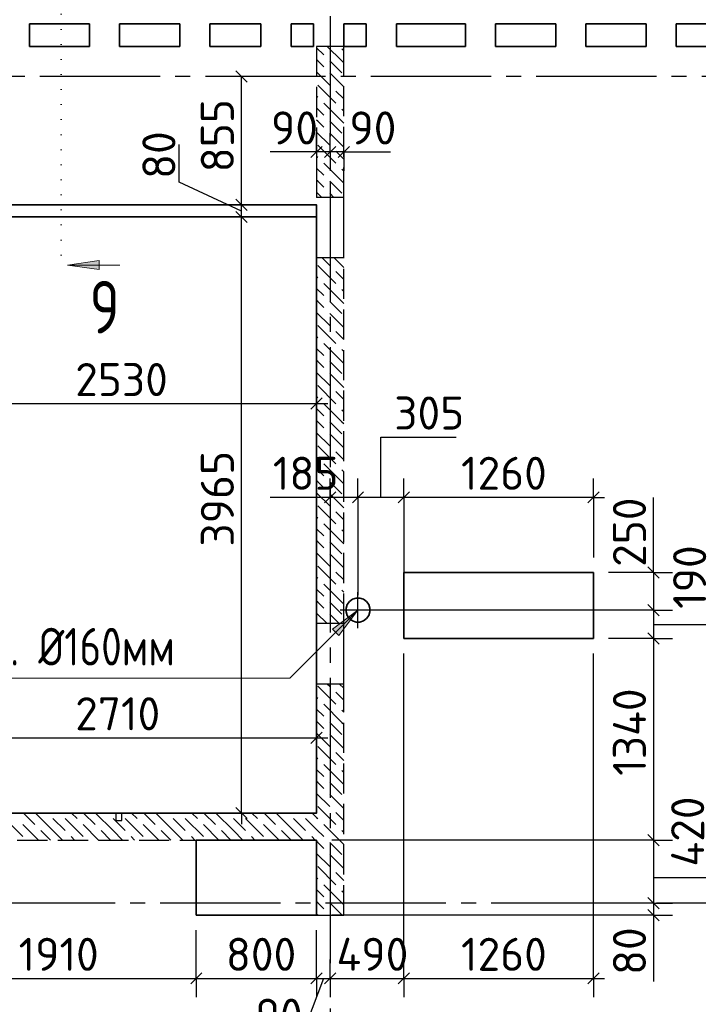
# Model space of a CAD drawing. Header units: millimetres. Extents: x 40580 to 1930067, y -240640 to 81020.
# Tile 13 of 256: x 232522 to 237034, y -212313 to -205763. Entities that reach past the tile are written whole.
import ezdxf

# ---------------------------------------------------------------- set-up
doc = ezdxf.new("R2010")
doc.units = ezdxf.units.MM
for name, pattern in [('______2', [270, 200, -70]), ('______5', [1100, 800, -100, 100, -100]), ('______9', [100, 0, -100]), ('CENTER', [2, 1.25, -0.25, 0.25, -0.25])]:
    doc.linetypes.add(name, pattern=pattern)
for name, color, linetype, lineweight in [('Standard', 7, 'Continuous', 25), ('ЖБ Перекрытие верхний уровень', 7, 'Continuous', 35), ('ОСИ', 7, 'CENTER', 15), ('Примечания', 7, 'Continuous', 13), ('Узлы символ', 7, 'Continuous', 25)]:
    doc.layers.add(name, color=color, linetype=linetype, lineweight=lineweight)
for name, color, linetype in [('ЖБ Балка Вышележаща', 7, 'Continuous'), ('Макрос окна_ макрос двери', 7, 'Continuous'), ('Размерная выноска', 7, 'Continuous')]:
    doc.layers.add(name, color=color, linetype=linetype)
doc.layers.add('ЖБ Стена верхний уровень', color=7, linetype='______2', true_color=0x656565)
doc.styles.add('GOST 2.304', font='isocpeur.ttf', dxfattribs={"width": 0.8})
doc.styles.add('ISOCPEUR', font='isocpeur.ttf')

msp = doc.modelspace()

# ---------------------------------------------------------------- hatches: boundary and pattern name
at = {"layer": 'Примечания', "linetype": 'Continuous', "lineweight": 13, "transparency": 33554687}
msp.add_hatch(color=7, dxfattribs=at).paths.add_polyline_path([(234601.6, -209817.7), (234771.3, -209690.4), (234644, -209860.1)], flags=16)
at = {"layer": 'Узлы символ', "linetype": 'Continuous', "lineweight": 13, "transparency": 33554687}
msp.add_hatch(color=7, dxfattribs=at).paths.add_polyline_path([(233050, -207365.4), (232840, -207395.4), (233050, -207425.4)], flags=16)

# ---------------------------------------------------------------- linework, layer by layer
at = {"layer": 'Standard', "color": 7, "linetype": 'Continuous', "lineweight": 25, "transparency": 33554687}
for p, q in [((234033.8, -206177.9), (233958.8, -206102.9)), ((234533.8, -206605.5), (234458.8, -206680.5)), ((234623.8, -206605.5), (234548.8, -206680.5)), ((234713.8, -206605.5), (234638.8, -206680.5)), ((234033.8, -207032.9), (233958.8, -206957.9)), ((234033.8, -207112.9), (233958.8, -207037.9)), ((234458.8, -208354.5), (234533.8, -208279.5)), ((234623.8, -208902.9), (234548.8, -208977.9)), ((234808.8, -208902.9), (234733.8, -208977.9)), ((235113.8, -208902.9), (235038.8, -208977.9)), ((236373.8, -208902.9), (236298.8, -208977.9)), ((236698.8, -209402.9), (236773.8, -209477.9)), ((236698.8, -209652.9), (236773.8, -209727.9)), ((236698.8, -209842.9), (236773.8, -209917.9)), ((234458.8, -210577.9), (234533.8, -210502.9)), ((234033.8, -211077.9), (233958.8, -211002.9)), ((236698.8, -211182.9), (236773.8, -211257.9)), ((236698.8, -211602.9), (236773.8, -211677.9)), ((236698.8, -211682.9), (236773.8, -211757.9)), ((233658.8, -212177.9), (233733.8, -212102.9)), ((234458.8, -212177.9), (234533.8, -212102.9)), ((234548.8, -212177.9), (234623.8, -212102.9)), ((235038.8, -212177.9), (235113.8, -212102.9)), ((236298.8, -212177.9), (236373.8, -212102.9))]:
    msp.add_line(p, q, dxfattribs=at)
at = {"layer": 'Standard', "color": 7, "linetype": 'Continuous', "lineweight": -3, "transparency": 33554687}
for p, q in [((233996.3, -206995.4), (233996.3, -206140.4)), ((234496.3, -206643), (234421.3, -206643)), ((234586.3, -206643), (234496.3, -206643)), ((234676.3, -206643), (234586.3, -206643)), ((234676.3, -206643), (234751.3, -206643)), ((231786.3, -208317), (234496.3, -208317)), ((234496.3, -208317), (234571.3, -208317)), ((234586.3, -208940.4), (234511.3, -208940.4)), ((234771.3, -208940.4), (234586.3, -208940.4)), ((235076.3, -208940.4), (234771.3, -208940.4)), ((236336.3, -208940.4), (235076.3, -208940.4)), ((236336.3, -208940.4), (236411.3, -208940.4)), ((236736.3, -209440.4), (236736.3, -209365.4)), ((236736.3, -209880.4), (236736.3, -211220.4)), ((231786.3, -210540.4), (234496.3, -210540.4)), ((234496.3, -210540.4), (234571.3, -210540.4)), ((233996.3, -211040.4), (233996.3, -211115.4)), ((236736.3, -211220.4), (236736.3, -211640.4)), ((236736.3, -211640.4), (236736.3, -211720.4)), ((236736.3, -211720.4), (236736.3, -211795.4)), ((231786.3, -212140.4), (233696.3, -212140.4)), ((233696.3, -212140.4), (234496.3, -212140.4)), ((234496.3, -212140.4), (234586.3, -212140.4)), ((234586.3, -212140.4), (235076.3, -212140.4)), ((235076.3, -212140.4), (236336.3, -212140.4)), ((236336.3, -212140.4), (236411.3, -212140.4))]:
    msp.add_line(p, q, dxfattribs=at)
at = {"layer": 'Standard', "color": 251, "linetype": 'Continuous', "lineweight": -3, "true_color": 0x656565, "transparency": 33554687}
for p, q in [((234496.3, -206643), (234496.3, -206518)), ((234586.3, -206643), (234586.3, -206518)), ((234676.3, -206643), (234676.3, -206518)), ((234496.3, -206643), (234496.3, -206768)), ((234586.3, -206643), (234586.3, -206768)), ((234586.3, -206643), (234586.3, -206643)), ((234676.3, -206643), (234676.3, -206768)), ((233996.3, -206995.4), (233871.3, -206995.4)), ((233996.3, -206995.4), (234121.3, -206995.4)), ((233996.3, -206995.4), (234396.3, -206995.4)), ((234586.3, -208940.4), (234586.3, -208815.4)), ((234771.3, -208940.4), (234771.3, -208815.4)), ((235076.3, -208940.4), (235076.3, -208815.4)), ((236336.3, -208940.4), (236336.3, -208815.4)), ((234586.3, -208940.4), (234586.3, -209065.4)), ((234586.3, -208940.4), (234586.3, -208940.4)), ((234771.3, -208940.4), (234771.3, -209065.4)), ((234771.3, -208940.4), (234771.3, -209590.4)), ((235076.3, -208940.4), (235076.3, -209065.4)), ((235076.3, -208940.4), (235076.3, -209440.4)), ((236336.3, -208940.4), (236336.3, -209065.4)), ((236336.3, -208940.4), (236336.3, -209340.4)), ((236736.3, -209440.4), (236611.3, -209440.4)), ((236736.3, -209440.4), (236861.3, -209440.4)), ((236736.3, -209690.4), (236611.3, -209690.4)), ((236736.3, -209690.4), (236861.3, -209690.4)), ((236736.3, -209880.4), (236611.3, -209880.4)), ((236736.3, -209880.4), (236861.3, -209880.4)), ((234496.3, -210540.4), (234496.3, -210415.4)), ((234496.3, -210540.4), (234496.3, -210665.4)), ((234496.3, -210540.4), (234496.3, -210940.4)), ((233996.3, -211040.4), (233871.3, -211040.4)), ((233996.3, -211040.4), (234121.3, -211040.4)), ((233996.3, -211040.4), (234396.3, -211040.4)), ((236736.3, -211220.4), (236611.3, -211220.4)), ((236736.3, -211220.4), (236861.3, -211220.4)), ((236736.3, -211640.4), (236611.3, -211640.4)), ((236736.3, -211640.4), (236861.3, -211640.4)), ((236736.3, -211720.4), (236611.3, -211720.4)), ((236736.3, -211720.4), (236861.3, -211720.4)), ((233696.3, -212140.4), (233696.3, -212015.4)), ((234496.3, -212140.4), (234496.3, -212015.4)), ((234586.3, -212140.4), (234586.3, -212015.4)), ((235076.3, -212140.4), (235076.3, -212015.4)), ((236336.3, -212140.4), (236336.3, -212015.4)), ((233696.3, -212140.4), (233696.3, -212265.4)), ((234496.3, -212140.4), (234496.3, -212265.4)), ((234586.3, -212140.4), (234586.3, -212265.4)), ((234586.3, -212140.4), (234586.3, -212140.4)), ((235076.3, -212140.4), (235076.3, -212265.4)), ((236336.3, -212140.4), (236336.3, -212265.4))]:
    msp.add_line(p, q, dxfattribs=at)
at = {"layer": 'Standard', "color": 8, "linetype": '______5', "lineweight": -3, "transparency": 33554687}
for p, q in [((234771.3, -209809.9), (234771.3, -209570.9)), ((234890.8, -209690.4), (234651.8, -209690.4))]:
    msp.add_line(p, q, dxfattribs=at)
at = {"layer": 'Standard', "color": 7, "linetype": 'Continuous', "lineweight": -3, "transparency": 33554687}
for points in [[(233996.3, -211040.4), (233996.3, -208683), (233996.3, -208683), (233996.3, -206995.4)], [(236736.3, -209440.4), (236736.3, -209500.8), (236736.3, -209500.8), (236736.3, -209540.2), (236736.3, -209540.2), (236736.3, -209690.4)], [(236736.3, -209690.4), (236736.3, -209713.9), (236736.3, -209713.9), (236736.3, -209880.4)]]:
    msp.add_lwpolyline(points, dxfattribs=at)
at = {"layer": 'Standard', "color": 251, "linetype": 'Continuous', "lineweight": -3, "true_color": 0x656565, "transparency": 33554687}
for points in [[(236736.3, -209440.4), (236725.8, -209440.4), (236725.8, -209440.4), (236720.2, -209440.4), (236720.2, -209440.4), (236719.3, -209440.4), (236719.3, -209440.4), (236719.3, -209440.4), (236719.3, -209440.4), (236436.3, -209440.4)], [(236736.3, -209690.4), (236719.3, -209690.4), (236719.3, -209690.4), (236719.3, -209690.4), (236719.3, -209690.4), (234871.3, -209690.4)], [(236736.3, -209880.4), (236719.3, -209880.4), (236719.3, -209880.4), (236719.3, -209880.4), (236719.3, -209880.4), (236436.3, -209880.4)], [(235076.3, -212140.4), (235076.3, -212123.4), (235076.3, -212123.4), (235076.3, -210764.4), (235076.3, -210764.4), (235076.3, -209980.4)], [(236336.3, -212140.4), (236336.3, -210347.8), (236336.3, -210347.8), (236336.3, -209980.4)], [(236736.3, -211220.4), (236719.3, -211220.4), (236719.3, -211220.4), (234596.3, -211220.4)], [(236736.3, -211640.4), (236719.3, -211640.4), (236719.3, -211640.4), (236043.5, -211640.4)], [(236736.3, -211720.4), (236719.3, -211720.4), (236719.3, -211720.4), (234596.3, -211720.4)], [(233696.3, -212140.4), (233696.3, -212123.4), (233696.3, -212123.4), (233696.3, -212123.4), (233696.3, -212123.4), (233696.3, -212123.4), (233696.3, -212123.4), (233696.3, -211820.4)], [(234496.3, -212140.4), (234496.3, -212123.4), (234496.3, -212123.4), (234496.3, -212123.4), (234496.3, -212123.4), (234496.3, -211820.4)]]:
    msp.add_lwpolyline(points, dxfattribs=at)
at = {"layer": 'ЖБ Балка Вышележаща', "color": 7, "linetype": 'Continuous', "lineweight": 35, "transparency": 33554687}
msp.add_line((231966.3, -207075.4), (234496.3, -207075.4), dxfattribs=at)
at = {"layer": 'ЖБ Перекрытие верхний уровень', "transparency": 33554687}
for p, q in [((232586.3, -205940.4), (232586.3, -205790.4)), ((232586.3, -205790.4), (232986.3, -205790.4)), ((232986.3, -205790.4), (232986.3, -205940.4)), ((233186.3, -205940.4), (233186.3, -205790.4)), ((233186.3, -205790.4), (233586.3, -205790.4)), ((233586.3, -205790.4), (233586.3, -205940.4)), ((233786.3, -205940.4), (233786.3, -205790.4)), ((233786.3, -205790.4), (234126.3, -205790.4)), ((234126.3, -205790.4), (234126.3, -205940.4)), ((234326.3, -205940.4), (234326.3, -205790.4)), ((234326.3, -205790.4), (234476.3, -205790.4)), ((234476.3, -205790.4), (234476.3, -205940.4)), ((234676.3, -205940.4), (234676.3, -205790.4)), ((234676.3, -205790.4), (234826.3, -205790.4)), ((234826.3, -205790.4), (234826.3, -205940.4)), ((235026.3, -205940.4), (235026.3, -205790.4)), ((235026.3, -205790.4), (235486.3, -205790.4)), ((235486.3, -205790.4), (235486.3, -205940.4)), ((235686.3, -205940.4), (235686.3, -205790.4)), ((235686.3, -205790.4), (236086.3, -205790.4)), ((236086.3, -205790.4), (236086.3, -205940.4)), ((236286.3, -205940.4), (236286.3, -205790.4)), ((236286.3, -205790.4), (236686.3, -205790.4)), ((236686.3, -205790.4), (236686.3, -205940.4)), ((236886.3, -205940.4), (236886.3, -205790.4)), ((236886.3, -205790.4), (237286.3, -205790.4)), ((232986.3, -205940.4), (232586.3, -205940.4)), ((233586.3, -205940.4), (233186.3, -205940.4)), ((234126.3, -205940.4), (233786.3, -205940.4)), ((234476.3, -205940.4), (234326.3, -205940.4)), ((234826.3, -205940.4), (234676.3, -205940.4)), ((235486.3, -205940.4), (235026.3, -205940.4)), ((236086.3, -205940.4), (235686.3, -205940.4)), ((236686.3, -205940.4), (236286.3, -205940.4)), ((237286.3, -205940.4), (236886.3, -205940.4)), ((234496.3, -207660.4), (234496.3, -207580.4)), ((236336.3, -209440.4), (235076.3, -209440.4)), ((235076.3, -209440.4), (235076.3, -209880.4)), ((236336.3, -209880.4), (236336.3, -209440.4)), ((234699.4, -209653.8), (234691.6, -209677.8)), ((234714.3, -209633.4), (234699.4, -209653.8)), ((234734.7, -209618.5), (234714.3, -209633.4)), ((234758.7, -209610.7), (234734.7, -209618.5)), ((234783.9, -209610.7), (234758.7, -209610.7)), ((234807.9, -209618.5), (234783.9, -209610.7)), ((234828.3, -209633.4), (234807.9, -209618.5)), ((234843.2, -209653.8), (234828.3, -209633.4)), ((234851, -209677.8), (234843.2, -209653.8)), ((234691.6, -209677.8), (234691.6, -209703)), ((234691.6, -209703), (234699.4, -209727)), ((234699.4, -209727), (234714.3, -209747.5)), ((234828.3, -209747.5), (234843.2, -209727)), ((234843.2, -209727), (234851, -209703)), ((234851, -209703), (234851, -209677.8)), ((234714.3, -209747.5), (234734.7, -209762.3)), ((234734.7, -209762.3), (234758.7, -209770.1)), ((234758.7, -209770.1), (234783.9, -209770.1)), ((234783.9, -209770.1), (234807.9, -209762.3)), ((234807.9, -209762.3), (234828.3, -209747.5)), ((235076.3, -209880.4), (236336.3, -209880.4)), ((234496.3, -211220.4), (233696.3, -211220.4)), ((233696.3, -211220.4), (233696.3, -211720.4)), ((234496.3, -211720.4), (234496.3, -211220.4)), ((233696.3, -211720.4), (234496.3, -211720.4))]:
    msp.add_line(p, q, dxfattribs=at)
at = {"layer": 'ЖБ Перекрытие верхний уровень', "color": 7, "linetype": 'Continuous', "lineweight": 35, "transparency": 33554687}
msp.add_line((231966.3, -206995.4), (234496.3, -206995.4), dxfattribs=at)
at = {"layer": 'ЖБ Перекрытие верхний уровень', "transparency": 33554687, "extrusion": (0, 0, -1)}
msp.add_lwpolyline([(-231966.3, -206995.4), (-231966.3, -207100.4), (-230036.3, -207100.4), (-230036.3, -211540.4), (-231786.3, -211540.4), (-231786.3, -211040.4), (-234496.3, -211040.4), (-234496.3, -206995.4), (-231966.3, -206995.4), (-231966.3, -206995.4)], dxfattribs=at)
at = {"layer": 'ЖБ Стена верхний уровень', "color": 251, "linetype": '______2', "lineweight": -3, "true_color": 0x656565, "transparency": 33554687}
for p, q in [((234676.3, -205940.4), (234496.3, -205940.4)), ((234496.3, -205940.4), (234496.3, -206945.4)), ((234676.3, -206945.4), (234676.3, -205940.4)), ((234676.3, -206945.4), (234496.3, -206945.4)), ((234676.3, -206945.4), (234496.3, -206945.4)), ((234496.3, -207345.4), (234676.3, -207345.4)), ((234496.3, -207345.4), (234676.3, -207345.4)), ((234496.3, -207345.4), (234496.3, -209780.4)), ((234676.3, -209780.4), (234676.3, -207345.4)), ((234676.3, -209780.4), (234496.3, -209780.4)), ((234496.3, -210180.4), (234676.3, -210180.4)), ((234496.3, -210180.4), (234496.3, -211040.4)), ((234676.3, -211720.4), (234676.3, -210180.4)), ((233161.3, -211040.4), (231966.3, -211040.4)), ((233161.3, -211040.4), (233161.3, -211090.4)), ((233201.3, -211090.4), (233201.3, -211040.4)), ((234496.3, -211040.4), (233201.3, -211040.4)), ((233161.3, -211090.4), (233201.3, -211090.4)), ((231966.3, -211220.4), (234496.3, -211220.4)), ((234496.3, -211220.4), (234496.3, -211720.4)), ((234496.3, -211720.4), (234676.3, -211720.4))]:
    msp.add_line(p, q, dxfattribs=at)
at = {"layer": 'ЖБ Стена верхний уровень', "color": 9, "linetype": 'Continuous', "lineweight": -3, "true_color": 0xc7c7c7, "transparency": 33554687}
for p, q in [((234496.3, -205950.3), (234543.3, -205997.3)), ((234663.3, -206037.3), (234566.4, -205940.4)), ((234663.3, -205957.3), (234676.3, -205970.3)), ((234503.3, -206037.3), (234496.3, -206030.3)), ((234543.3, -206077.3), (234503.3, -206037.3)), ((234583.3, -206037.3), (234663.3, -206117.3)), ((234663.3, -206037.3), (234676.3, -206050.3)), ((234496.3, -206110.3), (234583.3, -206197.3)), ((234583.3, -206117.3), (234676.3, -206210.3)), ((234503.3, -206197.3), (234623.3, -206317.3)), ((234676.3, -206290.3), (234623.3, -206237.3)), ((234496.3, -206270.3), (234503.3, -206277.3)), ((234663.3, -206437.3), (234543.3, -206317.3)), ((234496.3, -206350.3), (234543.3, -206397.3)), ((234663.3, -206357.3), (234676.3, -206370.3)), ((234503.3, -206437.3), (234496.3, -206430.3)), ((234543.3, -206477.3), (234503.3, -206437.3)), ((234583.3, -206437.3), (234663.3, -206517.3)), ((234663.3, -206437.3), (234676.3, -206450.3)), ((234496.3, -206510.3), (234583.3, -206597.3)), ((234583.3, -206517.3), (234676.3, -206610.3)), ((234503.3, -206597.3), (234623.3, -206717.3)), ((234676.3, -206690.3), (234623.3, -206637.3)), ((234496.3, -206670.3), (234503.3, -206677.3)), ((234663.3, -206837.3), (234543.3, -206717.3)), ((234496.3, -206750.3), (234543.3, -206797.3)), ((234663.3, -206757.3), (234676.3, -206770.3)), ((234503.3, -206837.3), (234496.3, -206830.3)), ((234543.3, -206877.3), (234503.3, -206837.3)), ((234583.3, -206837.3), (234663.3, -206917.3)), ((234663.3, -206837.3), (234676.3, -206850.3)), ((234496.3, -206910.3), (234531.4, -206945.4)), ((234583.3, -206917.3), (234611.4, -206945.4)), ((234531.4, -207345.4), (234583.3, -207397.3)), ((234503.3, -207397.3), (234623.3, -207517.3)), ((234496.3, -207470.3), (234503.3, -207477.3)), ((234496.3, -207550.3), (234543.3, -207597.3)), ((234663.3, -207637.3), (234543.3, -207517.3)), ((234503.3, -207637.3), (234496.3, -207630.3)), ((234543.3, -207677.3), (234503.3, -207637.3)), ((234583.3, -207637.3), (234663.3, -207717.3)), ((234496.3, -207710.3), (234583.3, -207797.3)), ((234503.3, -207797.3), (234623.3, -207917.3)), ((234496.3, -207870.3), (234503.3, -207877.3)), ((234496.3, -207950.3), (234543.3, -207997.3)), ((234663.3, -208037.3), (234543.3, -207917.3)), ((234503.3, -208037.3), (234496.3, -208030.3)), ((234543.3, -208077.3), (234503.3, -208037.3)), ((234583.3, -208037.3), (234663.3, -208117.3)), ((234496.3, -208110.3), (234583.3, -208197.3)), ((234503.3, -208197.3), (234623.3, -208317.3)), ((234496.3, -208270.3), (234503.3, -208277.3)), ((234496.3, -208350.3), (234543.3, -208397.3)), ((234663.3, -208437.3), (234543.3, -208317.3)), ((234503.3, -208437.3), (234496.3, -208430.3)), ((234543.3, -208477.3), (234503.3, -208437.3)), ((234583.3, -208437.3), (234663.3, -208517.3)), ((234496.3, -208510.3), (234583.3, -208597.3)), ((234503.3, -208597.3), (234623.3, -208717.3)), ((234496.3, -208670.3), (234503.3, -208677.3)), ((234496.3, -208750.3), (234543.3, -208797.3)), ((234663.3, -208837.3), (234543.3, -208717.3)), ((234503.3, -208837.3), (234496.3, -208830.3)), ((234543.3, -208877.3), (234503.3, -208837.3)), ((234583.3, -208837.3), (234663.3, -208917.3)), ((234496.3, -208910.3), (234583.3, -208997.3)), ((234503.3, -208997.3), (234623.3, -209117.3)), ((234496.3, -209070.3), (234503.3, -209077.3)), ((234663.3, -209237.3), (234543.3, -209117.3)), ((234496.3, -209150.3), (234543.3, -209197.3)), ((234503.3, -209237.3), (234496.3, -209230.3)), ((234543.3, -209277.3), (234503.3, -209237.3)), ((234583.3, -209237.3), (234663.3, -209317.3)), ((234496.3, -209310.3), (234583.3, -209397.3)), ((234503.3, -209397.3), (234623.3, -209517.3)), ((234496.3, -209470.3), (234503.3, -209477.3)), ((234663.3, -209637.3), (234543.3, -209517.3)), ((234496.3, -209550.3), (234543.3, -209597.3)), ((234503.3, -209637.3), (234496.3, -209630.3)), ((234543.3, -209677.3), (234503.3, -209637.3)), ((234583.3, -209637.3), (234663.3, -209717.3)), ((234496.3, -209710.3), (234566.4, -209780.4)), ((234583.3, -209717.3), (234646.4, -209780.4)), ((234503.3, -210197.3), (234623.3, -210317.3)), ((234566.4, -210180.4), (234583.3, -210197.3)), ((234496.3, -210270.3), (234503.3, -210277.3)), ((234663.3, -210437.3), (234543.3, -210317.3)), ((234496.3, -210350.3), (234543.3, -210397.3)), ((234503.3, -210437.3), (234496.3, -210430.3)), ((234543.3, -210477.3), (234503.3, -210437.3)), ((234583.3, -210437.3), (234663.3, -210517.3)), ((234496.3, -210510.3), (234583.3, -210597.3)), ((234503.3, -210597.3), (234623.3, -210717.3)), ((234496.3, -210670.3), (234503.3, -210677.3)), ((234663.3, -210837.3), (234543.3, -210717.3)), ((234496.3, -210750.3), (234543.3, -210797.3)), ((234503.3, -210837.3), (234496.3, -210830.3)), ((234543.3, -210877.3), (234503.3, -210837.3)), ((234583.3, -210837.3), (234663.3, -210917.3)), ((234496.3, -210910.3), (234583.3, -210997.3)), ((232546.4, -211040.4), (232623.3, -211117.3)), ((232743.3, -211157.3), (232626.4, -211040.4)), ((232866.4, -211040.4), (232903.3, -211077.3)), ((232946.4, -211040.4), (233023.3, -211117.3)), ((233143.3, -211157.3), (233026.4, -211040.4)), ((233266.4, -211040.4), (233303.3, -211077.3)), ((233346.4, -211040.4), (233423.3, -211117.3)), ((233543.3, -211157.3), (233426.4, -211040.4)), ((233666.4, -211040.4), (233703.3, -211077.3)), ((233746.4, -211040.4), (233823.3, -211117.3)), ((233943.3, -211157.3), (233826.4, -211040.4)), ((234066.4, -211040.4), (234103.3, -211077.3)), ((234146.4, -211040.4), (234223.3, -211117.3)), ((234343.3, -211157.3), (234226.4, -211040.4)), ((234466.4, -211040.4), (234496.3, -211070.3)), ((234503.3, -210997.3), (234623.3, -211117.3)), ((232423.3, -211077.3), (232543.3, -211197.3)), ((232743.3, -211077.3), (232823.3, -211157.3)), ((232823.3, -211077.3), (232943.3, -211197.3)), ((233143.3, -211077.3), (233223.3, -211157.3)), ((233223.3, -211077.3), (233343.3, -211197.3)), ((233543.3, -211077.3), (233623.3, -211157.3)), ((233623.3, -211077.3), (233743.3, -211197.3)), ((233943.3, -211077.3), (234023.3, -211157.3)), ((234023.3, -211077.3), (234143.3, -211197.3)), ((234343.3, -211077.3), (234423.3, -211157.3)), ((234423.3, -211077.3), (234496.3, -211150.3)), ((234496.3, -211070.3), (234503.3, -211077.3)), ((232646.4, -211220.4), (232543.3, -211117.3)), ((232663.3, -211157.3), (232726.4, -211220.4)), ((232743.3, -211157.3), (232806.4, -211220.4)), ((233046.4, -211220.4), (232943.3, -211117.3)), ((233063.3, -211157.3), (233126.4, -211220.4)), ((233143.3, -211157.3), (233206.4, -211220.4)), ((233446.4, -211220.4), (233343.3, -211117.3)), ((233463.3, -211157.3), (233526.4, -211220.4)), ((233543.3, -211157.3), (233606.4, -211220.4)), ((233846.4, -211220.4), (233743.3, -211117.3)), ((233863.3, -211157.3), (233926.4, -211220.4)), ((233943.3, -211157.3), (234006.4, -211220.4)), ((234246.4, -211220.4), (234143.3, -211117.3)), ((234263.3, -211157.3), (234326.4, -211220.4)), ((234343.3, -211157.3), (234406.4, -211220.4)), ((234496.3, -211150.3), (234543.3, -211197.3)), ((234663.3, -211237.3), (234543.3, -211117.3)), ((232886.4, -211220.4), (232863.3, -211197.3)), ((233286.4, -211220.4), (233263.3, -211197.3)), ((233686.4, -211220.4), (233663.3, -211197.3)), ((234086.4, -211220.4), (234063.3, -211197.3)), ((234486.4, -211220.4), (234463.3, -211197.3)), ((234503.3, -211237.3), (234496.3, -211230.3)), ((234543.3, -211277.3), (234503.3, -211237.3)), ((234583.3, -211237.3), (234663.3, -211317.3)), ((234496.3, -211310.3), (234583.3, -211397.3)), ((234503.3, -211397.3), (234623.3, -211517.3)), ((234496.3, -211470.3), (234503.3, -211477.3)), ((234496.3, -211550.3), (234543.3, -211597.3)), ((234663.3, -211637.3), (234543.3, -211517.3)), ((234503.3, -211637.3), (234496.3, -211630.3)), ((234543.3, -211677.3), (234503.3, -211637.3)), ((234583.3, -211637.3), (234663.3, -211717.3)), ((234496.3, -211710.3), (234506.4, -211720.4)), ((234583.3, -211717.3), (234586.4, -211720.4))]:
    msp.add_line(p, q, dxfattribs=at)
for points in [[(234611.4, -207345.4), (234676.3, -207410.3), (234676.3, -207410.3), (234676.3, -207410.3), (234676.3, -207410.3)], [(234676.3, -207490.3), (234676.3, -207490.3), (234676.3, -207490.3), (234676.3, -207490.3), (234623.3, -207437.3)], [(234663.3, -207557.3), (234676.3, -207570.3), (234676.3, -207570.3), (234676.3, -207570.3), (234676.3, -207570.3)], [(234663.3, -207637.3), (234676.3, -207650.3), (234676.3, -207650.3), (234676.3, -207650.3), (234676.3, -207650.3)], [(234583.3, -207717.3), (234676.3, -207810.3), (234676.3, -207810.3), (234676.3, -207810.3), (234676.3, -207810.3)], [(234676.3, -207890.3), (234676.3, -207890.3), (234676.3, -207890.3), (234676.3, -207890.3), (234623.3, -207837.3)], [(234663.3, -207957.3), (234676.3, -207970.3), (234676.3, -207970.3), (234676.3, -207970.3), (234676.3, -207970.3)], [(234663.3, -208037.3), (234676.3, -208050.3), (234676.3, -208050.3), (234676.3, -208050.3), (234676.3, -208050.3)], [(234583.3, -208117.3), (234676.3, -208210.3), (234676.3, -208210.3), (234676.3, -208210.3), (234676.3, -208210.3)], [(234676.3, -208290.3), (234676.3, -208290.3), (234676.3, -208290.3), (234676.3, -208290.3), (234623.3, -208237.3)], [(234663.3, -208357.3), (234676.3, -208370.3), (234676.3, -208370.3), (234676.3, -208370.3), (234676.3, -208370.3)], [(234663.3, -208437.3), (234676.3, -208450.3), (234676.3, -208450.3), (234676.3, -208450.3), (234676.3, -208450.3)], [(234583.3, -208517.3), (234676.3, -208610.3), (234676.3, -208610.3), (234676.3, -208610.3), (234676.3, -208610.3)], [(234676.3, -208690.3), (234676.3, -208690.3), (234676.3, -208690.3), (234676.3, -208690.3), (234623.3, -208637.3)], [(234663.3, -208757.3), (234676.3, -208770.3), (234676.3, -208770.3), (234676.3, -208770.3), (234676.3, -208770.3)], [(234663.3, -208837.3), (234676.3, -208850.3), (234676.3, -208850.3), (234676.3, -208850.3), (234676.3, -208850.3)], [(234583.3, -208917.3), (234676.3, -209010.3), (234676.3, -209010.3), (234676.3, -209010.3), (234676.3, -209010.3)], [(234676.3, -209090.3), (234676.3, -209090.3), (234676.3, -209090.3), (234676.3, -209090.3), (234623.3, -209037.3)], [(234663.3, -209157.3), (234676.3, -209170.3), (234676.3, -209170.3), (234676.3, -209170.3), (234676.3, -209170.3)], [(234663.3, -209237.3), (234676.3, -209250.3), (234676.3, -209250.3), (234676.3, -209250.3), (234676.3, -209250.3)], [(234583.3, -209317.3), (234676.3, -209410.3), (234676.3, -209410.3), (234676.3, -209410.3), (234676.3, -209410.3)], [(234676.3, -209490.3), (234676.3, -209490.3), (234676.3, -209490.3), (234676.3, -209490.3), (234623.3, -209437.3)], [(234663.3, -209557.3), (234676.3, -209570.3), (234676.3, -209570.3), (234676.3, -209570.3), (234676.3, -209570.3)], [(234663.3, -209637.3), (234676.3, -209650.3), (234676.3, -209650.3), (234676.3, -209650.3), (234676.3, -209650.3)], [(234646.4, -210180.4), (234676.3, -210210.3), (234676.3, -210210.3)], [(234676.3, -210290.3), (234676.3, -210290.3), (234623.3, -210237.3)], [(234663.3, -210357.3), (234676.3, -210370.3), (234676.3, -210370.3)], [(234663.3, -210437.3), (234676.3, -210450.3), (234676.3, -210450.3)], [(234583.3, -210517.3), (234676.3, -210610.3), (234676.3, -210610.3)], [(234676.3, -210690.3), (234676.3, -210690.3), (234623.3, -210637.3)], [(234663.3, -210757.3), (234676.3, -210770.3), (234676.3, -210770.3)], [(234663.3, -210837.3), (234676.3, -210850.3), (234676.3, -210850.3)], [(234583.3, -210917.3), (234676.3, -211010.3), (234676.3, -211010.3)], [(234676.3, -211090.3), (234676.3, -211090.3), (234623.3, -211037.3)], [(234663.3, -211157.3), (234676.3, -211170.3), (234676.3, -211170.3)], [(234663.3, -211237.3), (234676.3, -211250.3), (234676.3, -211250.3)], [(234583.3, -211317.3), (234676.3, -211410.3), (234676.3, -211410.3)], [(234676.3, -211490.3), (234676.3, -211490.3), (234623.3, -211437.3)], [(234663.3, -211557.3), (234676.3, -211570.3), (234676.3, -211570.3)], [(234663.3, -211637.3), (234676.3, -211650.3), (234676.3, -211650.3)]]:
    msp.add_lwpolyline(points, dxfattribs=at)
at = {"layer": 'Макрос окна_ макрос двери', "color": 7, "linetype": 'Continuous', "lineweight": -3, "transparency": 33554687}
for p, q in [((234676.3, -207345.4), (234676.3, -206945.4)), ((234676.3, -207345.4), (234676.3, -206945.4)), ((234496.3, -209780.4), (234496.3, -210180.4)), ((234676.3, -210180.4), (234676.3, -209780.4))]:
    msp.add_line(p, q, dxfattribs=at)
at = {"layer": 'ОСИ', "color": 8, "linetype": '______5', "lineweight": -3, "transparency": 33554687}
for p, q in [((234586.3, -204640.4), (234586.3, -223470.4)), ((263156.3, -206140.4), (217546.3, -206140.4)), ((263156.3, -206140.4), (217546.3, -206140.4)), ((262856.3, -211640.4), (217546.3, -211640.4))]:
    msp.add_line(p, q, dxfattribs=at)
at = {"layer": 'Примечания', "color": 7, "linetype": 'Continuous', "lineweight": 13, "transparency": 33554687}
for p, q in [((234601.6, -209817.7), (234771.3, -209690.4)), ((234771.3, -209690.4), (234644, -209860.1)), ((234771.3, -209690.4), (234771.3, -209690.4)), ((234771.3, -209690.4), (234771.3, -209690.4)), ((234771.3, -209690.4), (234771.3, -209690.4)), ((234644, -209860.1), (234601.6, -209817.7)), ((234622.8, -209838.9), (234612.2, -209849.5))]:
    msp.add_line(p, q, dxfattribs=at)
msp.add_lwpolyline([(234771.3, -209690.4), (234319.2, -210142.5), (232140, -210142.5)], dxfattribs=at)
at = {"layer": 'Размерная выноска', "color": 7, "linetype": 'Continuous', "lineweight": -3, "transparency": 33554687}
for p, q in [((234496.3, -206643), (234186.3, -206643)), ((234676.3, -206643), (234986.3, -206643)), ((234586.3, -208940.4), (234186.3, -208940.4)), ((236736.3, -209440.4), (236736.3, -208940.4)), ((236736.3, -211720.4), (236736.3, -212160.4))]:
    msp.add_line(p, q, dxfattribs=at)
for points in [[(233996.3, -207036.1), (233582.6, -206843.3), (233582.6, -206593.3)], [(234923.8, -208940.4), (234923.8, -208540.4), (235423.8, -208540.4)], [(236736.3, -209785.4), (237136.3, -209785.4), (237136.3, -209285.4)], [(236736.3, -211470.4), (237136.3, -211470.4), (237136.3, -210970.4)], [(234541.3, -212140.4), (234391.3, -212540.4), (234041.3, -212540.4)]]:
    msp.add_lwpolyline(points, dxfattribs=at)
at = {"layer": 'Узлы символ', "color": 7, "linetype": '______9', "lineweight": 13, "transparency": 33554687}
msp.add_line((232798.2, -207328.6), (232798.2, -203819.2), dxfattribs=at)
at = {"layer": 'Узлы символ', "color": 7, "linetype": 'Continuous', "lineweight": 13, "transparency": 33554687}
for p, q in [((233050, -207365.4), (232840, -207395.4)), ((233050, -207425.4), (233050, -207365.4)), ((232840, -207395.4), (233187.6, -207395.4)), ((232840, -207395.4), (233050, -207425.4)), ((233050, -207395.4), (233065, -207395.4))]:
    msp.add_line(p, q, dxfattribs=at)

# ---------------------------------------------------------------- texts
at = {"layer": 'Standard', "color": 7, "linetype": 'Continuous', "lineweight": 25, "transparency": 33554687, "char_height": 220, "attachment_point": 7, "rotation": 90, "style": 'ISOCPEUR'}
for s, insert, width in [('855', (233946.3, -206777.9), 641.476), ('80', (233557.6, -206821.9), 531.967), ('3965', (233946.3, -209268.1), 641.476), ('250', (236686.3, -209402.9), 516.396), ('190', (237086.3, -209682.6), 485.079), ('1340', (236686.3, -210792.8), 610.165), ('420', (237073.2, -211397.1), 531.967), ('80', (236686.3, -212117.8), 391.305)]:
    msp.add_mtext(s, dxfattribs=dict(at, insert=insert, width=width))
at = {"layer": 'Standard', "color": 7, "linetype": 'Continuous', "lineweight": 25, "transparency": 33554687, "char_height": 220, "attachment_point": 7, "style": 'ISOCPEUR'}
for s, insert, width in [('90', (234192.9, -206593), 391.317), ('90', (234713.8, -206593), 391.305), ('2530', (232891.1, -208266.9), 625.729), ('305', (235012, -208489.6), 500.814), ('185', (234204.9, -208890.4), 469.509), ('1260', (235456.1, -208890.4), 625.741), ('2710', (232891.1, -210490.4), 625.729), ('1910', (232514.6, -212090.4), 578.848), ('800', (233893, -212090.4), 531.973), ('490', (234628, -212090.4), 531.96), ('1260', (235456.1, -212090.4), 625.741), ('90', (234090.6, -212495.3), 391.317)]:
    msp.add_mtext(s, dxfattribs=dict(at, insert=insert, width=width))
at = {"layer": 'Примечания', "color": 7, "linetype": 'Continuous', "lineweight": 25, "transparency": 33554687, "insert": (232051.9, -210058.9), "char_height": 250, "width": 1673.431, "attachment_point": 7, "style": 'GOST 2.304'}
msp.add_mtext('отв.\\~Ø160мм', dxfattribs=at)
at = {"layer": 'Узлы символ', "color": 7, "linetype": 'Continuous', "lineweight": -3, "transparency": 33554687, "insert": (233187.6, -207850.4), "char_height": 350, "width": 381.312, "attachment_point": 9, "style": 'ISOCPEUR'}
msp.add_mtext('{\\W0.7800;9}', dxfattribs=at)

doc.saveas('drawing.dxf')
